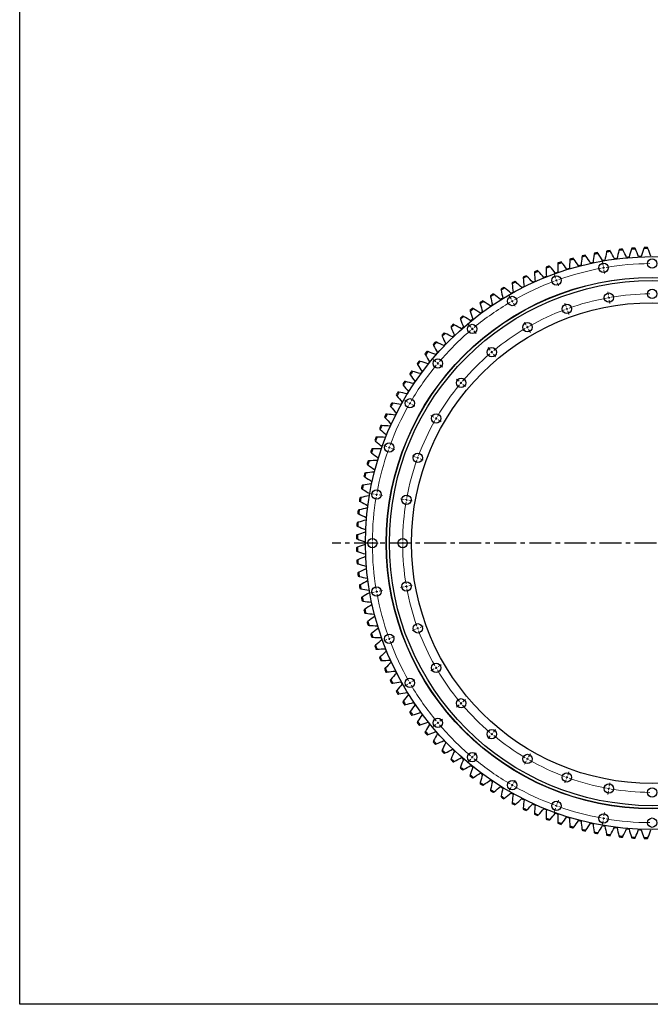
# Model space of a CAD drawing. Header units: millimetres. Extents: x 65 to 5169, y 6149 to 10179.
# Tile 1 of 15: x 65 to 1344, y 6149 to 8148. Entities that reach past the tile are written whole.
import ezdxf

# ---------------------------------------------------------------- set-up
doc = ezdxf.new("R2010")
doc.units = ezdxf.units.MM
doc.header["$LTSCALE"] = 20
doc.linetypes.add('CENTER', pattern=[10.16, 6.35, -1.27, 1.27, -1.27])

msp = doc.modelspace()

# ---------------------------------------------------------------- linework, layer by layer
at = {"color": 7, "linetype": 'Continuous', "lineweight": 25}
for p, q in [((1228.1, 7655.5), (1225.5, 7654.9)), ((1249.7, 7659.6), (1247.1, 7659.1)), ((1252.4, 7660), (1249.7, 7659.6)), ((1274.2, 7663.3), (1271.5, 7662.9)), ((1276.8, 7663.6), (1274.2, 7663.3)), ((1298.7, 7665.9), (1296.1, 7665.6)), ((1301.4, 7666.1), (1298.7, 7665.9)), ((1323.4, 7667.5), (1320.7, 7667.3)), ((1326.1, 7667.6), (1323.4, 7667.5)), ((1156.7, 7635.6), (1154.1, 7634.7)), ((1177.6, 7642.5), (1175.1, 7641.7)), ((1180.2, 7643.2), (1177.6, 7642.5)), ((1201.4, 7649.2), (1198.8, 7648.5)), ((1204, 7649.9), (1201.4, 7649.2)), ((1225.5, 7654.9), (1222.8, 7654.3)), ((1108.3, 7616.3), (1105.8, 7615.2)), ((1110.7, 7617.4), (1108.3, 7616.3)), ((1131, 7626), (1128.5, 7625)), ((1133.5, 7627), (1131, 7626)), ((1154.1, 7634.7), (1151.6, 7633.8)), ((1086, 7605.6), (1083.6, 7604.4)), ((1088.4, 7606.8), (1086, 7605.6)), ((1042.8, 7581.5), (1040.6, 7580.1)), ((1045.1, 7582.9), (1042.8, 7581.5)), ((1064.2, 7594), (1061.8, 7592.7)), ((1066.5, 7595.3), (1064.2, 7594)), ((1004.1, 7555.4), (1001.9, 7553.9)), ((1022.1, 7568.1), (1019.9, 7566.6)), ((1024.3, 7569.6), (1022.1, 7568.1)), ((982.3, 7538.7), (980.3, 7537)), ((984.4, 7540.4), (982.3, 7538.7)), ((1001.9, 7553.9), (999.7, 7552.2)), ((963.4, 7522.8), (961.4, 7521)), ((965.5, 7524.6), (963.4, 7522.8)), ((945.2, 7506.1), (943.3, 7504.2)), ((947.2, 7507.9), (945.2, 7506.1)), ((927.8, 7488.6), (925.9, 7486.7)), ((929.6, 7490.5), (927.8, 7488.6)), ((911, 7470.4), (909.3, 7468.4)), ((912.8, 7472.4), (911, 7470.4)), ((895.1, 7451.5), (893.4, 7449.4)), ((896.8, 7453.6), (895.1, 7451.5)), ((880, 7431.9), (878.4, 7429.8)), ((881.6, 7434.1), (880, 7431.9)), ((865.7, 7411.8), (864.2, 7409.5)), ((867.2, 7414), (865.7, 7411.8)), ((852.3, 7391), (850.9, 7388.7)), ((853.7, 7393.3), (852.3, 7391)), ((839.8, 7369.7), (838.5, 7367.3)), ((841.1, 7372), (839.8, 7369.7)), ((828.2, 7347.9), (827, 7345.4)), ((829.4, 7350.2), (828.2, 7347.9)), ((817.6, 7325.5), (816.5, 7323.1)), ((818.7, 7328), (817.6, 7325.5)), ((807.9, 7302.8), (806.9, 7300.3)), ((808.9, 7305.3), (807.9, 7302.8)), ((799.1, 7279.7), (798.2, 7277.1)), ((800, 7282.2), (799.1, 7279.7)), ((791.4, 7256.2), (790.6, 7253.6)), ((792.2, 7258.8), (791.4, 7256.2)), ((784.7, 7232.4), (784, 7229.8)), ((785.3, 7235), (784.7, 7232.4)), ((778.9, 7208.4), (778.4, 7205.8)), ((779.5, 7211), (778.9, 7208.4)), ((774.2, 7184.1), (773.8, 7181.5)), ((774.7, 7186.8), (774.2, 7184.1)), ((770.6, 7159.7), (770.3, 7157)), ((770.9, 7162.3), (770.6, 7159.7)), ((768.2, 7137.8), (768, 7135.1)), ((768, 7135.1), (767.7, 7132.4)), ((766.4, 7110.4), (766.3, 7107.7)), ((766.5, 7113.1), (766.4, 7110.4)), ((765.9, 7088.4), (765.9, 7085.7)), ((765.9, 7085.7), (765.9, 7083)), ((766.3, 7063.7), (766.4, 7061)), ((766.4, 7061), (766.5, 7058.3)), ((767.7, 7039), (768, 7036.3)), ((768, 7036.3), (768.2, 7033.7)), ((770.3, 7014.4), (770.6, 7011.8)), ((770.6, 7011.8), (770.9, 7009.1)), ((773.8, 6990), (774.2, 6987.3)), ((774.2, 6987.3), (774.7, 6984.7)), ((778.4, 6965.7), (778.9, 6963)), ((778.9, 6963), (779.5, 6960.4)), ((784, 6941.6), (784.7, 6939)), ((784.7, 6939), (785.3, 6936.4)), ((790.6, 6917.8), (791.4, 6915.2)), ((791.4, 6915.2), (792.2, 6912.6)), ((798.2, 6894.3), (799.1, 6891.7)), ((799.1, 6891.7), (800, 6889.2)), ((806.9, 6871.1), (807.9, 6868.6)), ((807.9, 6868.6), (808.9, 6866.1)), ((816.5, 6848.3), (817.6, 6845.9)), ((817.6, 6845.9), (818.7, 6843.4)), ((827, 6826), (828.2, 6823.6)), ((828.2, 6823.6), (829.4, 6821.2)), ((838.5, 6804.1), (839.8, 6801.7)), ((839.8, 6801.7), (841.1, 6799.4)), ((850.9, 6782.7), (852.3, 6780.4)), ((852.3, 6780.4), (853.7, 6778.1)), ((864.2, 6761.9), (865.7, 6759.7)), ((865.7, 6759.7), (867.2, 6757.4)), ((878.4, 6741.7), (880, 6739.5)), ((880, 6739.5), (881.6, 6737.3)), ((893.4, 6722), (895.1, 6719.9)), ((895.1, 6719.9), (896.8, 6717.8)), ((909.3, 6703.1), (911, 6701)), ((911, 6701), (912.8, 6699)), ((925.9, 6684.8), (927.8, 6682.8)), ((927.8, 6682.8), (929.6, 6680.9)), ((943.3, 6667.2), (945.2, 6665.3)), ((945.2, 6665.3), (947.2, 6663.5)), ((961.4, 6650.4), (963.4, 6648.6)), ((963.4, 6648.6), (965.5, 6646.9)), ((980.3, 6634.4), (982.3, 6632.7)), ((982.3, 6632.7), (984.4, 6631)), ((999.7, 6619.2), (1001.9, 6617.6)), ((1001.9, 6617.6), (1004.1, 6616)), ((1019.9, 6604.8), (1022.1, 6603.3)), ((1022.1, 6603.3), (1024.3, 6601.8)), ((1040.6, 6591.3), (1042.8, 6589.9)), ((1042.8, 6589.9), (1045.1, 6588.5)), ((1061.8, 6578.7), (1064.2, 6577.4)), ((1064.2, 6577.4), (1066.5, 6576.1)), ((1083.6, 6567), (1086, 6565.8)), ((1086, 6565.8), (1088.4, 6564.6)), ((1105.8, 6556.3), (1108.3, 6555.1)), ((1108.3, 6555.1), (1110.7, 6554)), ((1128.5, 6546.5), (1131, 6545.4)), ((1131, 6545.4), (1133.5, 6544.5)), ((1151.6, 6537.6), (1154.1, 6536.7)), ((1154.1, 6536.7), (1156.7, 6535.8)), ((1175.1, 6529.8), (1177.6, 6529)), ((1177.6, 6529), (1180.2, 6528.2)), ((1198.8, 6522.9), (1201.4, 6522.2)), ((1201.4, 6522.2), (1204, 6521.6)), ((1222.8, 6517.1), (1225.5, 6516.5)), ((1225.5, 6516.5), (1228.1, 6516)), ((1247.1, 6512.3), (1249.7, 6511.8)), ((1249.7, 6511.8), (1252.4, 6511.4)), ((1271.5, 6508.5), (1274.2, 6508.2)), ((1274.2, 6508.2), (1276.8, 6507.8)), ((1296.1, 6505.8), (1298.7, 6505.6)), ((1298.7, 6505.6), (1301.4, 6505.3)), ((1320.7, 6504.1), (1323.4, 6504)), ((1323.4, 6504), (1326.1, 6503.9))]:
    msp.add_line(p, q, dxfattribs=at)
at = {"color": 0, "linetype": 'Continuous', "lineweight": 18}
for p, q in [((1248.7, 7649.5), (1247.5, 7656.4)), ((1249.6, 7644.6), (1249.1, 7647.1)), ((1249.6, 7644.6), (1250, 7642.1)), ((1250.4, 7639.7), (1251.7, 7632.8)), ((1152.3, 7623.7), (1149.9, 7630.3)), ((1154, 7619), (1153.2, 7621.3)), ((1154, 7619), (1154.9, 7616.6)), ((1155.7, 7614.3), (1158.1, 7607.7)), ((1259.4, 7589), (1258.2, 7595.8)), ((1061.9, 7581.5), (1058.4, 7587.6)), ((1064.4, 7577.2), (1063.1, 7579.3)), ((1064.4, 7577.2), (1065.6, 7575)), ((1260.3, 7584), (1259.8, 7586.5)), ((1260.3, 7584), (1260.7, 7581.6)), ((1261.1, 7579.1), (1262.3, 7572.2)), ((1066.9, 7572.9), (1070.4, 7566.8)), ((1173.4, 7565.9), (1171, 7572.5)), ((1175.1, 7561.2), (1174.2, 7563.5)), ((1175.1, 7561.2), (1175.9, 7558.9)), ((1176.8, 7556.5), (1179.2, 7549.9)), ((980.1, 7524.3), (975.6, 7529.6)), ((983.3, 7520.4), (981.7, 7522.4)), ((983.3, 7520.4), (984.9, 7518.5)), ((986.6, 7516.6), (991.1, 7511.3)), ((1092.6, 7528.3), (1089.1, 7534.3)), ((1095.1, 7523.9), (1093.9, 7526.1)), ((1095.1, 7523.9), (1096.4, 7521.8)), ((1097.6, 7519.6), (1101.1, 7513.5)), ((1019.7, 7477.2), (1015.2, 7482.5)), ((909.6, 7453.7), (904.2, 7458.2)), ((1022.9, 7473.3), (1021.3, 7475.2)), ((1022.9, 7473.3), (1024.5, 7471.4)), ((1026.1, 7469.5), (1030.6, 7464.1)), ((913.4, 7450.5), (911.5, 7452.1)), ((913.4, 7450.5), (915.3, 7448.9)), ((917.2, 7447.3), (922.6, 7442.8)), ((956.7, 7414.2), (951.3, 7418.7)), ((960.5, 7411), (958.6, 7412.6)), ((960.5, 7411), (962.4, 7409.4)), ((964.3, 7407.8), (969.7, 7403.3)), ((852.3, 7372), (846.3, 7375.5)), ((856.7, 7369.5), (854.5, 7370.7)), ((856.7, 7369.5), (858.8, 7368.2)), ((861, 7367), (867, 7363.5)), ((905.6, 7341.2), (899.5, 7344.7)), ((909.9, 7338.7), (907.8, 7340)), ((909.9, 7338.7), (912.1, 7337.5)), ((914.2, 7336.2), (920.3, 7332.7)), ((810.2, 7281.5), (803.6, 7283.9)), ((814.8, 7279.8), (812.5, 7280.7)), ((814.8, 7279.8), (817.2, 7279)), ((819.5, 7278.1), (826.1, 7275.7)), ((867.9, 7260.5), (861.4, 7262.9)), ((872.6, 7258.8), (870.3, 7259.6)), ((872.6, 7258.8), (875, 7257.9)), ((877.3, 7257.1), (883.9, 7254.7)), ((784.3, 7185.1), (777.4, 7186.3)), ((789.2, 7184.3), (786.8, 7184.7)), ((789.2, 7184.3), (791.7, 7183.8)), ((794.2, 7183.4), (801.1, 7182.2)), ((844.9, 7174.4), (838, 7175.7)), ((849.8, 7173.6), (847.3, 7174)), ((849.8, 7173.6), (852.3, 7173.1)), ((854.7, 7172.7), (861.6, 7171.5)), ((775.6, 7085.7), (768.6, 7085.7)), ((780.6, 7085.7), (778.1, 7085.7)), ((780.6, 7085.7), (783.1, 7085.7)), ((785.6, 7085.7), (792.6, 7085.7)), ((837.1, 7085.7), (830.1, 7085.7)), ((842.1, 7085.7), (839.6, 7085.7)), ((842.1, 7085.7), (844.6, 7085.7)), ((847.1, 7085.7), (854.1, 7085.7)), ((844.9, 6997), (838, 6995.8)), ((849.8, 6997.8), (847.3, 6997.4)), ((849.8, 6997.8), (852.3, 6998.3)), ((854.7, 6998.7), (861.6, 6999.9)), ((784.3, 6986.3), (777.4, 6985.1)), ((789.2, 6987.2), (786.8, 6986.7)), ((789.2, 6987.2), (791.7, 6987.6)), ((794.2, 6988), (801.1, 6989.3)), ((877.3, 6914.4), (883.9, 6916.8)), ((867.9, 6910.9), (861.4, 6908.5)), ((872.6, 6912.7), (870.3, 6911.8)), ((872.6, 6912.7), (875, 6913.5)), ((810.2, 6889.9), (803.6, 6887.5)), ((814.8, 6891.6), (812.5, 6890.8)), ((814.8, 6891.6), (817.2, 6892.5)), ((819.5, 6893.3), (826.1, 6895.7)), ((914.2, 6835.2), (920.3, 6838.7)), ((905.6, 6830.2), (899.5, 6826.7)), ((909.9, 6832.7), (907.8, 6831.5)), ((909.9, 6832.7), (912.1, 6834)), ((852.3, 6799.5), (846.3, 6796)), ((856.7, 6802), (854.5, 6800.7)), ((856.7, 6802), (858.8, 6803.2)), ((861, 6804.5), (867, 6808)), ((956.7, 6757.3), (951.3, 6752.8)), ((960.5, 6760.5), (958.6, 6758.9)), ((960.5, 6760.5), (962.4, 6762.1)), ((964.3, 6763.7), (969.7, 6768.2)), ((909.6, 6717.7), (904.2, 6713.2)), ((913.4, 6720.9), (911.5, 6719.3)), ((913.4, 6720.9), (915.3, 6722.5)), ((917.2, 6724.1), (922.6, 6728.6)), ((1022.9, 6698.1), (1021.3, 6696.2)), ((1022.9, 6698.1), (1024.5, 6700)), ((1026.1, 6701.9), (1030.6, 6707.3)), ((1019.7, 6694.3), (1015.2, 6688.9)), ((986.6, 6654.8), (991.1, 6660.2)), ((1097.6, 6651.8), (1101.1, 6657.9)), ((980.1, 6647.2), (975.6, 6641.8)), ((983.3, 6651), (981.7, 6649.1)), ((983.3, 6651), (984.9, 6652.9)), ((1092.6, 6643.2), (1089.1, 6637.1)), ((1095.1, 6647.5), (1093.9, 6645.3)), ((1095.1, 6647.5), (1096.4, 6649.7)), ((1176.8, 6614.9), (1179.2, 6621.5)), ((1064.4, 6594.2), (1065.6, 6596.4)), ((1066.9, 6598.6), (1070.4, 6604.6)), ((1173.4, 6605.5), (1171, 6599)), ((1175.1, 6610.2), (1174.2, 6607.9)), ((1175.1, 6610.2), (1175.9, 6612.6)), ((1261.1, 6592.3), (1262.3, 6599.2)), ((1061.9, 6589.9), (1058.4, 6583.9)), ((1064.4, 6594.2), (1063.1, 6592.1)), ((1259.4, 6582.5), (1258.2, 6575.6)), ((1260.3, 6587.4), (1259.8, 6584.9)), ((1260.3, 6587.4), (1260.7, 6589.9)), ((1155.7, 6557.1), (1158.1, 6563.7)), ((1152.3, 6547.7), (1149.9, 6541.2)), ((1154, 6552.4), (1153.2, 6550.1)), ((1154, 6552.4), (1154.9, 6554.8)), ((1250.4, 6531.8), (1251.7, 6538.7)), ((1248.7, 6521.9), (1247.5, 6515)), ((1249.6, 6526.8), (1249.1, 6524.4)), ((1249.6, 6526.8), (1250, 6529.3))]:
    msp.add_line(p, q, dxfattribs=at)
at = {"linetype": 'CENTER', "ltscale": 0.35}
msp.add_line((1996.9, 7085.7), (699.4, 7085.7), dxfattribs=at)
at = {"lineweight": 25}
msp.add_lwpolyline([(65.4, 10179.3), (5168.7, 10179.3), (5168.7, 6149.5), (65.4, 6149.5)], close=True, dxfattribs=at)
at = {"color": 7, "linetype": 'Continuous', "lineweight": 25}
for centre, radius in [((1348.1, 7085.7), 581.5), ((1348.1, 7653.2), 9.5), ((1249.6, 7644.6), 9.5), ((1348.1, 7085.7), 539.5), ((1348.1, 7085.7), 539), ((1348.1, 7085.7), 533), ((1154, 7619), 9.5), ((1348.1, 7591.7), 9.5), ((1064.4, 7577.2), 9.5), ((1260.3, 7584), 9.5), ((1348.1, 7085.7), 488), ((1175.1, 7561.2), 9.5), ((983.3, 7520.4), 9.5), ((1095.1, 7523.9), 9.5), ((1022.9, 7473.3), 9.5), ((913.4, 7450.5), 9.5), ((960.5, 7411), 9.5), ((856.7, 7369.5), 9.5), ((909.9, 7338.7), 9.5), ((814.8, 7279.8), 9.5), ((872.6, 7258.8), 9.5), ((789.2, 7184.3), 9.5), ((849.8, 7173.6), 9.5), ((780.6, 7085.7), 9.5), ((842.1, 7085.7), 9.5), ((789.2, 6987.2), 9.5), ((849.8, 6997.8), 9.5), ((872.6, 6912.7), 9.5), ((814.8, 6891.6), 9.5), ((909.9, 6832.7), 9.5), ((856.7, 6802), 9.5), ((960.5, 6760.5), 9.5), ((913.4, 6720.9), 9.5), ((1022.9, 6698.1), 9.5), ((983.3, 6651), 9.5), ((1095.1, 6647.5), 9.5), ((1175.1, 6610.2), 9.5), ((1064.4, 6594.2), 9.5), ((1260.3, 6587.4), 9.5), ((1348.1, 6579.7), 9.5), ((1154, 6552.4), 9.5), ((1249.6, 6526.8), 9.5), ((1348.1, 6518.2), 9.5)]:
    msp.add_circle(centre, radius, dxfattribs=at)
for radius, start, end in [(600, 100.623, 101.2689), (598, 98.1148, 98.9123), (600, 98.1906, 98.8365), (598, 95.6823, 96.4798), (600, 95.7581, 96.404), (598, 93.2499, 94.0474), (600, 93.3257, 93.9716), (598, 90.8175, 91.615), (600, 90.8933, 91.5392), (600, 107.9203, 108.5662), (598, 105.4121, 106.2096), (600, 105.4879, 106.1338), (598, 102.9796, 103.7771), (600, 103.0554, 103.7013), (598, 100.5472, 101.3447), (600, 112.7852, 113.4311), (598, 112.7093, 113.5069), (600, 110.3527, 110.9986), (598, 110.2769, 111.0744), (598, 107.8445, 108.642), (600, 117.65, 118.2959), (598, 117.5742, 118.3717), (600, 115.2176, 115.8635), (598, 115.1418, 115.9393), (600, 120.0825, 120.7284), (598, 120.0066, 120.8042), (600, 124.9473, 125.5932), (598, 124.8715, 125.669), (600, 122.5149, 123.1608), (598, 122.4391, 123.2366), (600, 127.3798, 128.0256), (598, 127.3039, 128.1015), (600, 129.8122, 130.4581), (598, 129.7364, 130.5339), (600, 132.2446, 132.8905), (598, 132.1688, 132.9663), (600, 134.6771, 135.3229), (598, 134.6012, 135.3988), (600, 137.1095, 137.7554), (598, 137.0337, 137.8312), (600, 139.5419, 140.1878), (598, 139.4661, 140.2636), (600, 141.9744, 142.6202), (598, 141.8985, 142.6961), (600, 144.4068, 145.0527), (598, 144.331, 145.1285), (600, 146.8392, 147.4851), (598, 146.7634, 147.5609), (600, 149.2716, 149.9175), (598, 149.1958, 149.9934), (600, 151.7041, 152.35), (598, 151.6283, 152.4258), (600, 154.1365, 154.7824), (598, 154.0607, 154.8582), (600, 156.5689, 157.2148), (598, 156.4931, 157.2907), (600, 159.0014, 159.6473), (598, 158.9256, 159.7231), (600, 161.4338, 162.0797), (598, 161.358, 162.1555), (600, 163.8662, 164.5121), (598, 163.7904, 164.5879), (600, 166.2987, 166.9446), (598, 166.2229, 167.0204), (600, 168.7311, 169.377), (598, 168.6553, 169.4528), (600, 171.1635, 171.8094), (598, 171.0877, 171.8852), (600, 173.596, 174.2419), (598, 173.5202, 174.3177), (600, 176.0284, 176.6743), (598, 175.9526, 176.7501), (600, 178.4608, 179.1067), (598, 178.385, 179.1825), (600, 180.8933, 181.5392), (598, 180.8175, 181.615), (600, 183.3257, 183.9716), (598, 183.2499, 184.0474), (600, 185.7581, 186.404), (598, 185.6823, 186.4798), (600, 188.1906, 188.8365), (598, 188.1148, 188.9123), (598, 190.5472, 191.3447), (600, 190.623, 191.2689), (600, 193.0554, 193.7013), (598, 192.9796, 193.7771), (600, 195.4879, 196.1338), (598, 195.4121, 196.2096), (600, 197.9203, 198.5662), (598, 197.8445, 198.642), (600, 200.3527, 200.9986), (598, 200.2769, 201.0744), (600, 202.7852, 203.4311), (598, 202.7093, 203.5069), (600, 205.2176, 205.8635), (598, 205.1418, 205.9393), (600, 207.65, 208.2959), (598, 207.5742, 208.3717), (600, 210.0825, 210.7284), (598, 210.0066, 210.8042), (600, 212.5149, 213.1608), (598, 212.4391, 213.2366), (600, 214.9473, 215.5932), (598, 214.8715, 215.669), (600, 217.3798, 218.0256), (598, 217.3039, 218.1015), (600, 219.8122, 220.4581), (598, 219.7364, 220.5339), (600, 222.2446, 222.8905), (598, 222.1688, 222.9663), (600, 224.6771, 225.3229), (598, 224.6012, 225.3988), (600, 227.1095, 227.7554), (598, 227.0337, 227.8312), (600, 229.5419, 230.1878), (598, 229.4661, 230.2636), (600, 231.9744, 232.6202), (598, 231.8985, 232.6961), (600, 234.4068, 235.0527), (598, 234.331, 235.1285), (600, 236.8392, 237.4851), (598, 236.7634, 237.5609), (600, 239.2716, 239.9175), (598, 239.1958, 239.9934), (600, 241.7041, 242.35), (598, 241.6283, 242.4258), (600, 244.1365, 244.7824), (598, 244.0607, 244.8582), (598, 246.4931, 247.2907), (600, 246.5689, 247.2148), (598, 248.9256, 249.7231), (600, 249.0014, 249.6473), (598, 251.358, 252.1555), (600, 251.4338, 252.0797), (598, 253.7904, 254.5879), (600, 253.8662, 254.5121), (598, 256.2229, 257.0204), (600, 256.2987, 256.9446), (598, 258.6553, 259.4528), (600, 258.7311, 259.377), (598, 261.0877, 261.8852), (600, 261.1635, 261.8094), (598, 263.5202, 264.3177), (600, 263.596, 264.2419), (598, 265.9526, 266.7501), (600, 266.0284, 266.6743), (598, 268.385, 269.1825), (600, 268.4608, 269.1067)]:
    msp.add_arc((1348.1, 7085.7), radius, start, end, dxfattribs=at)
at = {"color": 0, "linetype": 'Continuous', "lineweight": 18}
for radius, start, end in [(567.5, 100.5048, 109.4952), (567.5, 100, 100.2524), (567.5, 99.7476, 100), (567.5, 90.5048, 99.4952), (567.5, 110.5048, 119.4952), (567.5, 110, 110.2524), (567.5, 109.7476, 110), (567.5, 120, 120.2524), (567.5, 119.7476, 120), (506, 100.5662, 109.4338), (506, 100, 100.2831), (506, 99.7169, 100), (506, 90.5662, 99.4338), (567.5, 120.5048, 129.4952), (506, 110.5662, 119.4338), (506, 110, 110.2831), (506, 109.7169, 110), (567.5, 130.5048, 139.4952), (567.5, 130, 130.2524), (567.5, 129.7476, 130), (506, 120.5662, 129.4338), (506, 120, 120.2831), (506, 119.7169, 120), (506, 130.5662, 139.4338), (506, 130, 130.2831), (506, 129.7169, 130), (567.5, 140.5048, 149.4952), (567.5, 140, 140.2524), (567.5, 139.7476, 140), (506, 140.5662, 149.4338), (506, 140, 140.2831), (506, 139.7169, 140), (567.5, 150.5048, 159.4952), (567.5, 150, 150.2524), (567.5, 149.7476, 150), (506, 150, 150.2831), (506, 149.7169, 150), (506, 150.5662, 159.4338), (567.5, 160, 160.2524), (567.5, 159.7476, 160), (567.5, 160.5048, 169.4952), (506, 160, 160.2831), (506, 159.7169, 160), (506, 160.5662, 169.4338), (567.5, 170.5048, 179.4952), (567.5, 170, 170.2524), (567.5, 169.7476, 170), (506, 169.7169, 170), (506, 170.5662, 179.4338), (506, 170, 170.2831), (567.5, 179.7476, 180), (567.5, 180, 180.2524), (567.5, 180.5048, 189.4952), (506, 179.7169, 180), (506, 180, 180.2831), (506, 180.5662, 189.4338), (506, 189.7169, 190), (506, 190, 190.2831), (567.5, 189.7476, 190), (567.5, 190, 190.2524), (567.5, 190.5048, 199.4952), (506, 190.5662, 199.4338), (506, 199.7169, 200), (506, 200, 200.2831), (506, 200.5662, 209.4338), (567.5, 199.7476, 200), (567.5, 200, 200.2524), (567.5, 200.5048, 209.4952), (506, 209.7169, 210), (506, 210, 210.2831), (506, 210.5662, 219.4338), (567.5, 209.7476, 210), (567.5, 210, 210.2524), (567.5, 210.5048, 219.4952), (506, 219.7169, 220), (506, 220, 220.2831), (506, 220.5662, 229.4338), (567.5, 219.7476, 220), (567.5, 220, 220.2524), (567.5, 220.5048, 229.4952), (506, 229.7169, 230), (506, 230, 230.2831), (506, 230.5662, 239.4338), (567.5, 229.7476, 230), (567.5, 230, 230.2524), (567.5, 230.5048, 239.4952), (506, 239.7169, 240), (506, 240, 240.2831), (506, 240.5662, 249.4338), (506, 249.7169, 250), (506, 250, 250.2831), (506, 250.5662, 259.4338), (567.5, 239.7476, 240), (567.5, 240, 240.2524), (567.5, 240.5048, 249.4952), (506, 259.7169, 260), (506, 260, 260.2831), (506, 260.5662, 269.4338), (567.5, 249.7476, 250), (567.5, 250, 250.2524), (567.5, 250.5048, 259.4952), (567.5, 259.7476, 260), (567.5, 260, 260.2524), (567.5, 260.5048, 269.4952)]:
    msp.add_arc((1348.1, 7085.7), radius, start, end, dxfattribs=at)
at = {"color": 7, "linetype": 'Continuous', "lineweight": 25}
for points in [[(1238.7, 7673.6), (1238.3, 7674.2), (1237.9, 7674.8), (1237.5, 7675.4)], [(1255.5, 7676.5), (1254.3, 7671), (1253.2, 7665.5), (1252.4, 7660)], [(1256, 7678.6), (1255.8, 7677.9), (1255.6, 7677.2), (1255.5, 7676.5)], [(1263.7, 7677.7), (1263.4, 7678.4), (1263, 7679), (1262.6, 7679.6)], [(1271.5, 7662.9), (1269.1, 7667.9), (1266.5, 7672.9), (1263.7, 7677.7)], [(1280.6, 7679.9), (1279.2, 7674.5), (1277.9, 7669.1), (1276.8, 7663.6)], [(1281.2, 7682), (1281, 7681.3), (1280.8, 7680.6), (1280.6, 7679.9)], [(1288.9, 7680.8), (1288.6, 7681.4), (1288.3, 7682.1), (1287.9, 7682.7)], [(1296.1, 7665.6), (1293.8, 7670.7), (1291.5, 7675.8), (1288.9, 7680.8)], [(1305.9, 7682.2), (1304.2, 7676.9), (1302.7, 7671.5), (1301.4, 7666.1)], [(1306.6, 7684.3), (1306.3, 7683.6), (1306.1, 7682.9), (1305.9, 7682.2)], [(1314.2, 7682.8), (1313.9, 7683.4), (1313.6, 7684.1), (1313.3, 7684.7)], [(1320.7, 7667.3), (1318.7, 7672.5), (1316.6, 7677.7), (1314.2, 7682.8)], [(1331.3, 7683.5), (1329.4, 7678.2), (1327.7, 7672.9), (1326.1, 7667.6)], [(1332, 7685.5), (1331.8, 7684.8), (1331.5, 7684.2), (1331.3, 7683.5)], [(1339.6, 7683.7), (1339.3, 7684.3), (1339, 7685), (1338.8, 7685.6)], [(1345.4, 7668), (1343.7, 7673.2), (1341.7, 7678.5), (1339.6, 7683.7)], [(1164.9, 7654.9), (1164.4, 7655.5), (1164, 7656.1), (1163.5, 7656.6)], [(1181.2, 7659.9), (1180.7, 7654.4), (1180.4, 7648.8), (1180.2, 7643.2)], [(1181.4, 7662.1), (1181.3, 7661.4), (1181.3, 7660.7), (1181.2, 7659.9)], [(1189.2, 7662.2), (1188.8, 7662.8), (1188.3, 7663.4), (1187.9, 7663.9)], [(1198.8, 7648.5), (1195.8, 7653.2), (1192.6, 7657.7), (1189.2, 7662.2)], [(1205.7, 7666.5), (1205, 7661), (1204.4, 7655.4), (1204, 7649.9)], [(1206, 7668.6), (1205.9, 7667.9), (1205.8, 7667.2), (1205.7, 7666.5)], [(1213.8, 7668.4), (1213.4, 7669), (1213, 7669.6), (1212.6, 7670.2)], [(1222.8, 7654.3), (1220, 7659.1), (1217, 7663.8), (1213.8, 7668.4)], [(1230.5, 7672), (1229.5, 7666.5), (1228.7, 7661), (1228.1, 7655.5)], [(1230.9, 7674.1), (1230.7, 7673.4), (1230.6, 7672.7), (1230.5, 7672)], [(1247.1, 7659.1), (1244.4, 7664), (1241.6, 7668.9), (1238.7, 7673.6)], [(1109.5, 7636.2), (1109.6, 7635.5), (1109.6, 7634.8), (1109.6, 7634.1)], [(1117.3, 7637.4), (1116.8, 7637.9), (1116.3, 7638.4), (1115.8, 7638.9)], [(1128.5, 7625), (1124.9, 7629.2), (1121.2, 7633.3), (1117.3, 7637.4)], [(1133.1, 7645.9), (1133.1, 7645.2), (1133.1, 7644.4), (1133.1, 7643.7)], [(1133.1, 7643.7), (1133.1, 7638.1), (1133.2, 7632.5), (1133.5, 7627)], [(1140.9, 7646.7), (1140.4, 7647.2), (1139.9, 7647.7), (1139.4, 7648.3)], [(1151.6, 7633.8), (1148.2, 7638.2), (1144.6, 7642.5), (1140.9, 7646.7)], [(1157, 7652.3), (1156.7, 7646.8), (1156.6, 7641.2), (1156.7, 7635.6)], [(1157.1, 7654.5), (1157, 7653.8), (1157, 7653.1), (1157, 7652.3)], [(1175.1, 7641.7), (1171.8, 7646.2), (1168.4, 7650.6), (1164.9, 7654.9)], [(1071.3, 7615.8), (1070.8, 7616.3), (1070.2, 7616.7), (1069.7, 7617.2)], [(1083.6, 7604.4), (1079.6, 7608.3), (1075.5, 7612.1), (1071.3, 7615.8)], [(1086.4, 7625.6), (1086.4, 7624.9), (1086.5, 7624.2), (1086.5, 7623.5)], [(1086.5, 7623.5), (1087, 7617.9), (1087.6, 7612.3), (1088.4, 7606.8)], [(1094.1, 7627.1), (1093.5, 7627.6), (1093, 7628), (1092.5, 7628.5)], [(1105.8, 7615.2), (1102.1, 7619.2), (1098.1, 7623.2), (1094.1, 7627.1)], [(1109.6, 7634.1), (1109.8, 7628.5), (1110.2, 7622.9), (1110.7, 7617.4)], [(1041.5, 7601.5), (1041.7, 7600.8), (1041.8, 7600.1), (1041.9, 7599.4)], [(1041.9, 7599.4), (1042.8, 7593.8), (1043.9, 7588.4), (1045.1, 7582.9)], [(1049.1, 7603.6), (1048.5, 7604), (1047.9, 7604.5), (1047.4, 7604.9)], [(1061.8, 7592.7), (1057.7, 7596.5), (1053.4, 7600.1), (1049.1, 7603.6)], [(1063.7, 7614), (1063.8, 7613.3), (1063.9, 7612.6), (1064, 7611.9)], [(1064, 7611.9), (1064.6, 7606.3), (1065.5, 7600.8), (1066.5, 7595.3)], [(1006.2, 7576.3), (1005.6, 7576.7), (1005, 7577.1), (1004.4, 7577.5)], [(1019.9, 7566.6), (1015.4, 7570), (1010.9, 7573.2), (1006.2, 7576.3)], [(1019.9, 7588), (1020.1, 7587.3), (1020.2, 7586.6), (1020.4, 7585.9)], [(1020.4, 7585.9), (1021.5, 7580.4), (1022.8, 7575), (1024.3, 7569.6)], [(1027.4, 7590.4), (1026.8, 7590.8), (1026.2, 7591.2), (1025.6, 7591.7)], [(1040.6, 7580.1), (1036.3, 7583.7), (1031.9, 7587.1), (1027.4, 7590.4)], [(978.5, 7558.4), (978.7, 7557.7), (978.9, 7557), (979.1, 7556.3)], [(979.1, 7556.3), (980.7, 7550.9), (982.5, 7545.6), (984.4, 7540.4)], [(985.7, 7561.4), (985.1, 7561.8), (984.5, 7562.1), (983.9, 7562.5)], [(999.7, 7552.2), (995.2, 7555.4), (990.5, 7558.5), (985.7, 7561.4)], [(998.9, 7573.6), (999.1, 7572.9), (999.3, 7572.2), (999.4, 7571.5)], [(999.4, 7571.5), (1000.8, 7566.1), (1002.4, 7560.7), (1004.1, 7555.4)], [(958.8, 7542.2), (959, 7541.6), (959.3, 7540.9), (959.5, 7540.2)], [(959.5, 7540.2), (961.3, 7534.9), (963.3, 7529.7), (965.5, 7524.6)], [(965.8, 7545.6), (965.2, 7545.9), (964.6, 7546.3), (964, 7546.6)], [(980.3, 7537), (975.6, 7540), (970.7, 7542.9), (965.8, 7545.6)], [(939.8, 7525.3), (940, 7524.6), (940.3, 7524), (940.5, 7523.3)], [(940.5, 7523.3), (942.6, 7518.1), (944.8, 7513), (947.2, 7507.9)], [(946.7, 7528.9), (946, 7529.3), (945.4, 7529.6), (944.7, 7529.9)], [(961.4, 7521), (956.6, 7523.8), (951.7, 7526.4), (946.7, 7528.9)], [(921.5, 7507.6), (921.8, 7506.9), (922.1, 7506.3), (922.3, 7505.6)], [(922.3, 7505.6), (924.6, 7500.5), (927, 7495.5), (929.6, 7490.5)], [(928.2, 7511.5), (927.6, 7511.8), (926.9, 7512.1), (926.3, 7512.4)], [(943.3, 7504.2), (938.4, 7506.8), (933.3, 7509.2), (928.2, 7511.5)], [(904, 7489.1), (904.3, 7488.4), (904.6, 7487.8), (904.9, 7487.2)], [(904.9, 7487.2), (907.4, 7482.2), (910, 7477.2), (912.8, 7472.4)], [(910.5, 7493.3), (909.9, 7493.6), (909.2, 7493.8), (908.5, 7494.1)], [(925.9, 7486.7), (920.9, 7489), (915.7, 7491.2), (910.5, 7493.3)], [(887.2, 7469.9), (887.6, 7469.2), (887.9, 7468.6), (888.3, 7468)], [(888.3, 7468), (891, 7463.1), (893.8, 7458.3), (896.8, 7453.6)], [(893.6, 7474.4), (893, 7474.6), (892.3, 7474.8), (891.6, 7475.1)], [(909.3, 7468.4), (904.1, 7470.5), (898.9, 7472.5), (893.6, 7474.4)], [(871.3, 7450), (871.7, 7449.4), (872.1, 7448.7), (872.5, 7448.1)], [(872.5, 7448.1), (875.4, 7443.3), (878.4, 7438.7), (881.6, 7434.1)], [(877.5, 7454.7), (876.9, 7454.9), (876.2, 7455.1), (875.5, 7455.3)], [(893.4, 7449.4), (888.2, 7451.3), (882.9, 7453.1), (877.5, 7454.7)], [(856.3, 7429.4), (856.7, 7428.8), (857.1, 7428.2), (857.5, 7427.6)], [(857.5, 7427.6), (860.6, 7423), (863.9, 7418.4), (867.2, 7414)], [(862.3, 7434.4), (861.6, 7434.6), (860.9, 7434.8), (860.2, 7434.9)], [(878.4, 7429.8), (873.1, 7431.5), (867.7, 7433), (862.3, 7434.4)], [(842.2, 7408.2), (842.6, 7407.6), (843, 7407.1), (843.4, 7406.5)], [(843.4, 7406.5), (846.7, 7402), (850.2, 7397.6), (853.7, 7393.3)], [(847.9, 7413.5), (847.2, 7413.6), (846.5, 7413.8), (845.8, 7413.9)], [(864.2, 7409.5), (858.8, 7411), (853.4, 7412.3), (847.9, 7413.5)], [(828.9, 7386.5), (829.4, 7385.9), (829.8, 7385.3), (830.3, 7384.8)], [(830.3, 7384.8), (833.8, 7380.4), (837.4, 7376.1), (841.1, 7372)], [(834.5, 7392), (833.8, 7392.1), (833.1, 7392.2), (832.4, 7392.3)], [(850.9, 7388.7), (845.5, 7390), (840, 7391), (834.5, 7392)], [(816.6, 7364.2), (817.1, 7363.6), (817.6, 7363.1), (818, 7362.5)], [(818, 7362.5), (821.7, 7358.3), (825.5, 7354.2), (829.4, 7350.2)], [(822, 7369.9), (821.2, 7370), (820.5, 7370), (819.8, 7370.1)], [(838.5, 7367.3), (833, 7368.4), (827.5, 7369.2), (822, 7369.9)], [(805.3, 7341.3), (805.8, 7340.8), (806.3, 7340.3), (806.8, 7339.8)], [(806.8, 7339.8), (810.6, 7335.7), (814.6, 7331.8), (818.7, 7328)], [(810.4, 7347.3), (809.7, 7347.3), (808.9, 7347.4), (808.2, 7347.5)], [(827, 7345.4), (821.5, 7346.2), (815.9, 7346.9), (810.4, 7347.3)], [(794.9, 7318.1), (795.5, 7317.6), (796, 7317.1), (796.5, 7316.6)], [(796.5, 7316.6), (800.5, 7312.7), (804.6, 7308.9), (808.9, 7305.3)], [(799.8, 7324.2), (799, 7324.3), (798.3, 7324.3), (797.6, 7324.3)], [(816.5, 7323.1), (810.9, 7323.6), (805.3, 7324), (799.8, 7324.2)], [(790.1, 7300.7), (789.4, 7300.7), (788.7, 7300.7), (788, 7300.7)], [(806.9, 7300.3), (801.3, 7300.6), (795.7, 7300.8), (790.1, 7300.7)], [(781.5, 7276.9), (780.8, 7276.8), (780.1, 7276.8), (779.4, 7276.8)], [(798.2, 7277.1), (792.7, 7277.2), (787.1, 7277.1), (781.5, 7276.9)], [(785.6, 7294.4), (786.1, 7293.9), (786.6, 7293.4), (787.2, 7293)], [(787.2, 7293), (791.4, 7289.2), (795.6, 7285.7), (800, 7282.2)], [(777.2, 7270.3), (777.8, 7269.9), (778.3, 7269.4), (778.9, 7269)], [(778.9, 7269), (783.2, 7265.4), (787.7, 7262), (792.2, 7258.8)], [(769.9, 7245.9), (770.5, 7245.5), (771.1, 7245.1), (771.6, 7244.6)], [(771.6, 7244.6), (776.1, 7241.3), (780.7, 7238.1), (785.3, 7235)], [(773.9, 7252.6), (773.2, 7252.6), (772.5, 7252.5), (771.8, 7252.4)], [(790.6, 7253.6), (785, 7253.5), (779.5, 7253.2), (773.9, 7252.6)], [(763.6, 7221.3), (764.2, 7220.8), (764.8, 7220.4), (765.4, 7220)], [(767.3, 7228.1), (766.6, 7228), (765.9, 7227.9), (765.2, 7227.8)], [(765.4, 7220), (770, 7216.9), (774.7, 7213.9), (779.5, 7211)], [(784, 7229.8), (778.4, 7229.4), (772.9, 7228.9), (767.3, 7228.1)], [(758.4, 7196.3), (759, 7195.9), (759.6, 7195.6), (760.2, 7195.2)], [(761.8, 7203.3), (761.1, 7203.2), (760.4, 7203.1), (759.7, 7203)], [(778.4, 7205.8), (772.8, 7205.1), (767.3, 7204.3), (761.8, 7203.3)], [(757.3, 7178.4), (756.6, 7178.2), (755.9, 7178), (755.2, 7177.9)], [(773.8, 7181.5), (768.3, 7180.6), (762.8, 7179.6), (757.3, 7178.4)], [(760.2, 7195.2), (765, 7192.2), (769.8, 7189.4), (774.7, 7186.8)], [(770.3, 7157), (764.8, 7155.9), (759.3, 7154.6), (753.9, 7153.2)], [(754.2, 7171.2), (754.9, 7170.8), (755.5, 7170.5), (756.1, 7170.1)], [(756.1, 7170.1), (761, 7167.4), (765.9, 7164.8), (770.9, 7162.3)], [(751.2, 7145.9), (751.8, 7145.6), (752.4, 7145.3), (753.1, 7144.9)], [(753.9, 7153.2), (753.3, 7153), (752.6, 7152.8), (751.9, 7152.6)], [(753.1, 7144.9), (758, 7142.4), (763.1, 7140), (768.2, 7137.8)], [(749.1, 7120.5), (749.8, 7120.2), (750.4, 7119.9), (751.1, 7119.6)], [(751.6, 7127.9), (750.9, 7127.7), (750.2, 7127.5), (749.6, 7127.3)], [(751.1, 7119.6), (756.2, 7117.3), (761.3, 7115.1), (766.5, 7113.1)], [(767.7, 7132.4), (762.3, 7131.1), (757, 7129.6), (751.6, 7127.9)], [(750.4, 7102.6), (749.7, 7102.3), (749, 7102.1), (748.3, 7101.8)], [(766.3, 7107.7), (760.9, 7106.2), (755.6, 7104.5), (750.4, 7102.6)], [(748.2, 7095.1), (748.9, 7094.8), (749.5, 7094.5), (750.2, 7094.2)], [(750.2, 7077.2), (749.5, 7076.9), (748.9, 7076.6), (748.2, 7076.4)], [(750.2, 7094.2), (755.4, 7092.1), (760.6, 7090.2), (765.9, 7088.4)], [(765.9, 7083), (760.6, 7081.2), (755.4, 7079.3), (750.2, 7077.2)], [(748.3, 7069.6), (749, 7069.4), (749.7, 7069.1), (750.4, 7068.9)], [(750.4, 7068.9), (755.6, 7067), (760.9, 7065.2), (766.3, 7063.7)], [(766.5, 7058.3), (761.3, 7056.3), (756.2, 7054.1), (751.1, 7051.8)], [(751.1, 7051.8), (750.4, 7051.5), (749.8, 7051.2), (749.1, 7050.9)], [(749.6, 7044.2), (750.2, 7043.9), (750.9, 7043.7), (751.6, 7043.5)], [(751.6, 7043.5), (757, 7041.8), (762.3, 7040.3), (767.7, 7039)], [(753.1, 7026.5), (752.4, 7026.2), (751.8, 7025.8), (751.2, 7025.5)], [(751.9, 7018.8), (752.6, 7018.6), (753.3, 7018.4), (753.9, 7018.2)], [(768.2, 7033.7), (763.1, 7031.4), (758, 7029.1), (753.1, 7026.5)], [(753.9, 7018.2), (759.3, 7016.8), (764.8, 7015.5), (770.3, 7014.4)], [(756.1, 7001.3), (755.5, 7001), (754.9, 7000.6), (754.2, 7000.2)], [(770.9, 7009.1), (765.9, 7006.7), (761, 7004.1), (756.1, 7001.3)], [(755.2, 6993.5), (755.9, 6993.4), (756.6, 6993.2), (757.3, 6993.1)], [(757.3, 6993.1), (762.8, 6991.9), (768.3, 6990.8), (773.8, 6990)], [(760.2, 6976.3), (759.6, 6975.9), (759, 6975.5), (758.4, 6975.1)], [(774.7, 6984.7), (769.8, 6982), (765, 6979.2), (760.2, 6976.3)], [(759.7, 6968.5), (760.4, 6968.3), (761.1, 6968.2), (761.8, 6968.1)], [(761.8, 6968.1), (767.3, 6967.1), (772.8, 6966.3), (778.4, 6965.7)], [(779.5, 6960.4), (774.7, 6957.6), (770, 6954.6), (765.4, 6951.4)], [(765.4, 6951.4), (764.8, 6951), (764.2, 6950.6), (763.6, 6950.2)], [(765.2, 6943.6), (765.9, 6943.5), (766.6, 6943.4), (767.3, 6943.3)], [(767.3, 6943.3), (772.9, 6942.6), (778.4, 6942), (784, 6941.6)], [(785.3, 6936.4), (780.7, 6933.3), (776.1, 6930.1), (771.6, 6926.8)], [(771.6, 6926.8), (771.1, 6926.4), (770.5, 6925.9), (769.9, 6925.5)], [(771.8, 6919), (772.5, 6918.9), (773.2, 6918.8), (773.9, 6918.8)], [(773.9, 6918.8), (779.5, 6918.3), (785, 6917.9), (790.6, 6917.8)], [(778.9, 6902.5), (778.3, 6902), (777.8, 6901.6), (777.2, 6901.1)], [(792.2, 6912.6), (787.7, 6909.4), (783.2, 6906), (778.9, 6902.5)], [(779.4, 6894.7), (780.1, 6894.6), (780.8, 6894.6), (781.5, 6894.6)], [(781.5, 6894.6), (787.1, 6894.3), (792.7, 6894.2), (798.2, 6894.3)], [(787.2, 6878.5), (786.6, 6878), (786.1, 6877.5), (785.6, 6877)], [(800, 6889.2), (795.6, 6885.8), (791.4, 6882.2), (787.2, 6878.5)], [(788, 6870.7), (788.7, 6870.7), (789.4, 6870.7), (790.1, 6870.7)], [(790.1, 6870.7), (795.7, 6870.7), (801.3, 6870.8), (806.9, 6871.1)], [(808.9, 6866.1), (804.6, 6862.5), (800.5, 6858.7), (796.5, 6854.9)], [(796.5, 6854.9), (796, 6854.4), (795.5, 6853.9), (794.9, 6853.3)], [(797.6, 6847.1), (798.3, 6847.1), (799, 6847.2), (799.8, 6847.2)], [(799.8, 6847.2), (805.3, 6847.4), (810.9, 6847.8), (816.5, 6848.3)], [(818.7, 6843.4), (814.6, 6839.6), (810.6, 6835.7), (806.8, 6831.6)], [(806.8, 6831.6), (806.3, 6831.1), (805.8, 6830.6), (805.3, 6830.1)], [(808.2, 6824), (808.9, 6824), (809.7, 6824.1), (810.4, 6824.1)], [(810.4, 6824.1), (815.9, 6824.6), (821.5, 6825.2), (827, 6826)], [(829.4, 6821.2), (825.5, 6817.2), (821.7, 6813.1), (818, 6808.9)], [(818, 6808.9), (817.6, 6808.4), (817.1, 6807.8), (816.6, 6807.3)], [(819.8, 6801.3), (820.5, 6801.4), (821.2, 6801.5), (822, 6801.6)], [(822, 6801.6), (827.5, 6802.2), (833, 6803.1), (838.5, 6804.1)], [(841.1, 6799.4), (837.4, 6795.3), (833.8, 6791), (830.3, 6786.7)], [(830.3, 6786.7), (829.8, 6786.1), (829.4, 6785.5), (828.9, 6785)], [(832.4, 6779.1), (833.1, 6779.2), (833.8, 6779.4), (834.5, 6779.5)], [(834.5, 6779.5), (840, 6780.4), (845.5, 6781.5), (850.9, 6782.7)], [(853.7, 6778.1), (850.2, 6773.9), (846.7, 6769.5), (843.4, 6764.9)], [(843.4, 6764.9), (843, 6764.4), (842.6, 6763.8), (842.2, 6763.2)], [(845.8, 6757.5), (846.5, 6757.7), (847.2, 6757.8), (847.9, 6758)], [(847.9, 6758), (853.4, 6759.1), (858.8, 6760.4), (864.2, 6761.9)], [(867.2, 6757.4), (863.9, 6753), (860.6, 6748.5), (857.5, 6743.8)], [(857.5, 6743.8), (857.1, 6743.2), (856.7, 6742.6), (856.3, 6742)], [(860.2, 6736.5), (860.9, 6736.7), (861.6, 6736.8), (862.3, 6737)], [(862.3, 6737), (867.7, 6738.4), (873.1, 6739.9), (878.4, 6741.7)], [(881.6, 6737.3), (878.4, 6732.8), (875.4, 6728.1), (872.5, 6723.3)], [(872.5, 6723.3), (872.1, 6722.7), (871.7, 6722.1), (871.3, 6721.5)], [(875.5, 6716.1), (876.2, 6716.3), (876.9, 6716.5), (877.5, 6716.7)], [(877.5, 6716.7), (882.9, 6718.3), (888.2, 6720.1), (893.4, 6722)], [(896.8, 6717.8), (893.8, 6713.1), (891, 6708.3), (888.3, 6703.4)], [(888.3, 6703.4), (887.9, 6702.8), (887.6, 6702.2), (887.2, 6701.6)], [(891.6, 6696.4), (892.3, 6696.6), (893, 6696.8), (893.6, 6697.1)], [(893.6, 6697.1), (898.9, 6698.9), (904.1, 6700.9), (909.3, 6703.1)], [(912.8, 6699), (910, 6694.2), (907.4, 6689.3), (904.9, 6684.3)], [(904.9, 6684.3), (904.6, 6683.6), (904.3, 6683), (904, 6682.3)], [(908.5, 6677.4), (909.2, 6677.6), (909.9, 6677.9), (910.5, 6678.1)], [(910.5, 6678.1), (915.7, 6680.2), (920.9, 6682.4), (925.9, 6684.8)], [(929.6, 6680.9), (927, 6676), (924.6, 6670.9), (922.3, 6665.8)], [(922.3, 6665.8), (922.1, 6665.2), (921.8, 6664.5), (921.5, 6663.8)], [(926.3, 6659.1), (926.9, 6659.4), (927.6, 6659.6), (928.2, 6659.9)], [(928.2, 6659.9), (933.3, 6662.2), (938.4, 6664.6), (943.3, 6667.2)], [(947.2, 6663.5), (944.8, 6658.5), (942.6, 6653.3), (940.5, 6648.1)], [(940.5, 6648.1), (940.3, 6647.5), (940, 6646.8), (939.8, 6646.1)], [(944.7, 6641.5), (945.4, 6641.9), (946, 6642.2), (946.7, 6642.5)], [(946.7, 6642.5), (951.7, 6645), (956.6, 6647.6), (961.4, 6650.4)], [(965.5, 6646.9), (963.3, 6641.7), (961.3, 6636.5), (959.5, 6631.2)], [(959.5, 6631.2), (959.3, 6630.5), (959, 6629.9), (958.8, 6629.2)], [(964, 6624.8), (964.6, 6625.2), (965.2, 6625.5), (965.8, 6625.9)], [(965.8, 6625.9), (970.7, 6628.6), (975.6, 6631.4), (980.3, 6634.4)], [(984.4, 6631), (982.5, 6625.8), (980.7, 6620.5), (979.1, 6615.1)], [(985.7, 6610), (990.5, 6613), (995.2, 6616), (999.7, 6619.2)], [(1004.1, 6616), (1002.4, 6610.7), (1000.8, 6605.3), (999.4, 6599.9)], [(979.1, 6615.1), (978.9, 6614.5), (978.7, 6613.8), (978.5, 6613.1)], [(983.9, 6608.9), (984.5, 6609.3), (985.1, 6609.7), (985.7, 6610)], [(999.4, 6599.9), (999.3, 6599.2), (999.1, 6598.5), (998.9, 6597.8)], [(1006.2, 6595.1), (1010.9, 6598.2), (1015.4, 6601.4), (1019.9, 6604.8)], [(1024.3, 6601.8), (1022.8, 6596.4), (1021.5, 6591), (1020.4, 6585.5)], [(1004.4, 6593.9), (1005, 6594.3), (1005.6, 6594.7), (1006.2, 6595.1)], [(1020.4, 6585.5), (1020.2, 6584.8), (1020.1, 6584.1), (1019.9, 6583.4)], [(1025.6, 6579.8), (1026.2, 6580.2), (1026.8, 6580.6), (1027.4, 6581)], [(1027.4, 6581), (1031.9, 6584.3), (1036.3, 6587.8), (1040.6, 6591.3)], [(1045.1, 6588.5), (1043.9, 6583.1), (1042.8, 6577.6), (1041.9, 6572.1)], [(1049.1, 6567.9), (1053.4, 6571.4), (1057.7, 6575), (1061.8, 6578.7)], [(1066.5, 6576.1), (1065.5, 6570.6), (1064.6, 6565.1), (1064, 6559.5)], [(1041.9, 6572.1), (1041.8, 6571.4), (1041.7, 6570.7), (1041.5, 6570)], [(1047.4, 6566.5), (1047.9, 6567), (1048.5, 6567.4), (1049.1, 6567.9)], [(1064, 6559.5), (1063.9, 6558.8), (1063.8, 6558.1), (1063.7, 6557.4)], [(1071.3, 6555.6), (1075.5, 6559.3), (1079.6, 6563.1), (1083.6, 6567)], [(1088.4, 6564.6), (1087.6, 6559.1), (1087, 6553.5), (1086.5, 6548)], [(1094.1, 6544.4), (1098.1, 6548.2), (1102.1, 6552.2), (1105.8, 6556.3)], [(1069.7, 6554.2), (1070.2, 6554.7), (1070.8, 6555.2), (1071.3, 6555.6)], [(1086.5, 6548), (1086.5, 6547.2), (1086.4, 6546.5), (1086.4, 6545.8)], [(1092.5, 6542.9), (1093, 6543.4), (1093.5, 6543.9), (1094.1, 6544.4)], [(1109.6, 6537.3), (1109.6, 6536.6), (1109.6, 6535.9), (1109.5, 6535.2)], [(1110.7, 6554), (1110.2, 6548.5), (1109.8, 6542.9), (1109.6, 6537.3)], [(1117.3, 6534.1), (1121.2, 6538.1), (1124.9, 6542.2), (1128.5, 6546.5)], [(1133.5, 6544.5), (1133.2, 6538.9), (1133.1, 6533.3), (1133.1, 6527.7)], [(1140.9, 6524.8), (1144.6, 6529), (1148.2, 6533.2), (1151.6, 6537.6)], [(1115.8, 6532.5), (1116.3, 6533), (1116.8, 6533.6), (1117.3, 6534.1)], [(1133.1, 6527.7), (1133.1, 6527), (1133.1, 6526.3), (1133.1, 6525.6)], [(1139.4, 6523.2), (1139.9, 6523.7), (1140.4, 6524.2), (1140.9, 6524.8)], [(1156.7, 6535.8), (1156.6, 6530.3), (1156.7, 6524.7), (1157, 6519.1)], [(1157, 6519.1), (1157, 6518.4), (1157, 6517.7), (1157.1, 6516.9)], [(1163.5, 6514.8), (1164, 6515.4), (1164.4, 6515.9), (1164.9, 6516.5)], [(1164.9, 6516.5), (1168.4, 6520.8), (1171.8, 6525.2), (1175.1, 6529.8)], [(1180.2, 6528.2), (1180.4, 6522.6), (1180.7, 6517.1), (1181.2, 6511.5)], [(1189.2, 6509.2), (1192.6, 6513.7), (1195.8, 6518.3), (1198.8, 6522.9)], [(1204, 6521.6), (1204.4, 6516), (1205, 6510.5), (1205.7, 6504.9)], [(1213.8, 6503), (1217, 6507.6), (1220, 6512.3), (1222.8, 6517.1)], [(1181.2, 6511.5), (1181.3, 6510.8), (1181.3, 6510.1), (1181.4, 6509.3)], [(1187.9, 6507.5), (1188.3, 6508.1), (1188.8, 6508.6), (1189.2, 6509.2)], [(1205.7, 6504.9), (1205.8, 6504.2), (1205.9, 6503.5), (1206, 6502.8)], [(1212.6, 6501.2), (1213, 6501.8), (1213.4, 6502.4), (1213.8, 6503)], [(1228.1, 6516), (1228.7, 6510.4), (1229.5, 6504.9), (1230.5, 6499.4)], [(1230.5, 6499.4), (1230.6, 6498.7), (1230.7, 6498), (1230.9, 6497.3)], [(1237.5, 6496), (1237.9, 6496.6), (1238.3, 6497.2), (1238.7, 6497.8)], [(1238.7, 6497.8), (1241.6, 6502.6), (1244.4, 6507.4), (1247.1, 6512.3)], [(1252.4, 6511.4), (1253.2, 6505.9), (1254.3, 6500.4), (1255.5, 6494.9)], [(1263.7, 6493.7), (1266.5, 6498.6), (1269.1, 6503.5), (1271.5, 6508.5)], [(1276.8, 6507.8), (1277.9, 6502.4), (1279.2, 6496.9), (1280.6, 6491.5)], [(1288.9, 6490.7), (1291.5, 6495.6), (1293.8, 6500.7), (1296.1, 6505.8)], [(1301.4, 6505.3), (1302.7, 6499.9), (1304.2, 6494.5), (1305.9, 6489.2)], [(1314.2, 6488.7), (1316.6, 6493.8), (1318.7, 6498.9), (1320.7, 6504.1)], [(1326.1, 6503.9), (1327.7, 6498.5), (1329.4, 6493.2), (1331.3, 6488)], [(1339.6, 6487.8), (1341.7, 6493), (1343.7, 6498.2), (1345.4, 6503.5)], [(1255.5, 6494.9), (1255.6, 6494.2), (1255.8, 6493.5), (1256, 6492.8)], [(1262.6, 6491.8), (1263, 6492.5), (1263.4, 6493.1), (1263.7, 6493.7)], [(1280.6, 6491.5), (1280.8, 6490.8), (1281, 6490.2), (1281.2, 6489.5)], [(1287.9, 6488.7), (1288.3, 6489.4), (1288.6, 6490), (1288.9, 6490.7)], [(1305.9, 6489.2), (1306.1, 6488.5), (1306.3, 6487.8), (1306.6, 6487.2)], [(1313.3, 6486.7), (1313.6, 6487.4), (1313.9, 6488), (1314.2, 6488.7)], [(1331.3, 6488), (1331.5, 6487.3), (1331.8, 6486.6), (1332, 6485.9)], [(1338.8, 6485.8), (1339, 6486.5), (1339.3, 6487.1), (1339.6, 6487.8)]]:
    msp.add_open_spline(points, degree=3, dxfattribs=at)

doc.saveas('drawing.dxf')
